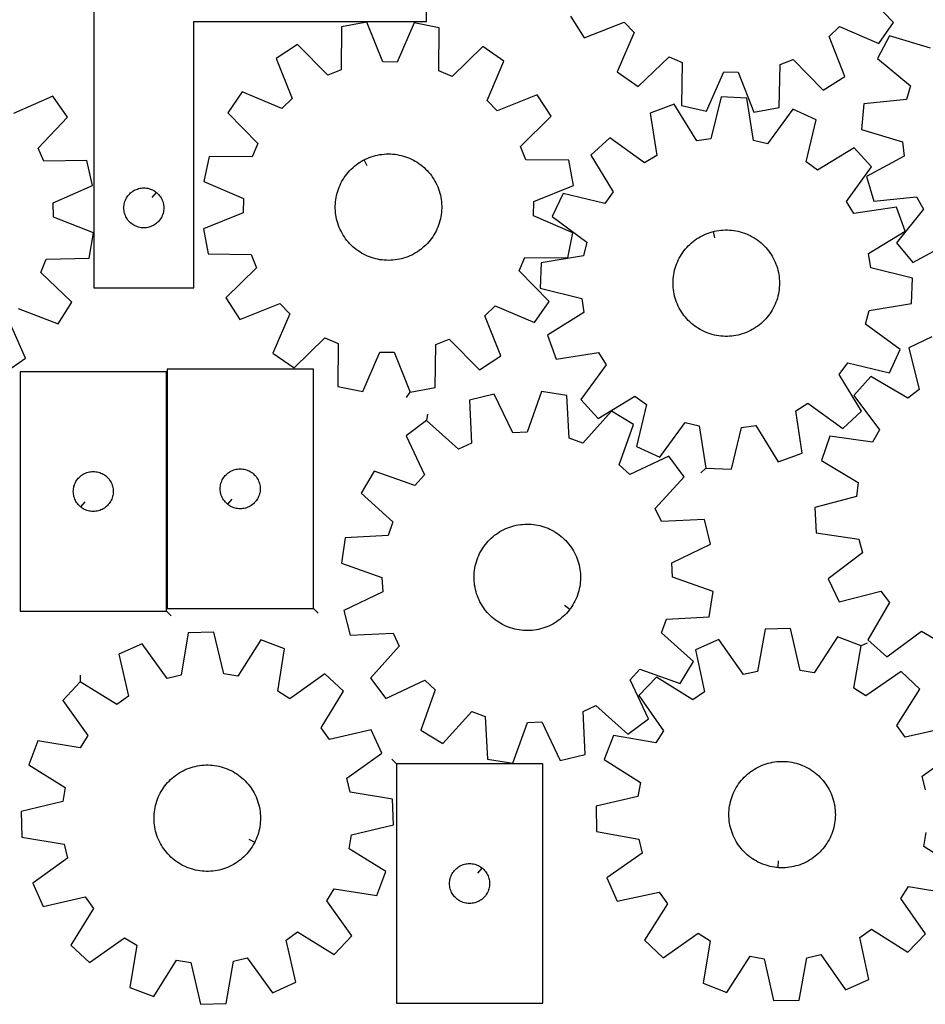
# Model space of a CAD drawing. Header units: millimetres. Extents: x 7 to 1243, y 7 to 1607.
# Tile 2 of 13: x 432 to 840, y 7 to 451. Entities that reach past the tile are written whole.
import ezdxf

# ---------------------------------------------------------------- set-up
doc = ezdxf.new("R2010")
doc.units = ezdxf.units.MM
doc.layers.add('CUT', color=7, linetype='CONTINUOUS', true_color=0x000000)
doc.layers.add('LEADIN', color=1, linetype='CONTINUOUS', true_color=0xff0000)

msp = doc.modelspace()

# ---------------------------------------------------------------- linework, layer by layer
at = {"layer": 'CUT'}
for points in [[(464.976386, 509.742071), (464.976386, 329.742071), (509.976386, 329.742071), (509.976386, 449.742071), (614.976386, 449.742071), (614.976386, 509.742071)], [(607.567213, 282.654394), (618.905664, 284.781594), (619.183597, 304.155937), (625.150441, 306.551654), (638.749161, 292.748856), (648.41048, 299.05317), (641.253016, 317.059089), (645.84886, 321.555856), (663.694541, 314.007738), (670.20788, 323.529391), (656.704678, 337.425648), (659.229846, 343.338872), (678.605645, 343.194567), (680.979407, 354.483974), (663.186208, 362.154991), (663.256266, 368.584437), (681.212393, 375.865914), (679.085194, 387.204366), (659.710851, 387.482298), (657.315134, 393.449142), (671.117932, 407.047862), (664.813618, 416.709181), (646.807699, 409.551717), (642.310932, 414.147561), (649.85905, 431.993242), (640.337397, 438.506581), (626.44114, 425.003379), (620.527916, 427.528547), (620.672221, 446.904346), (609.382813, 449.278108), (601.711797, 431.484909), (595.282351, 431.554967), (588.000874, 449.511095), (576.662422, 447.383895), (576.38449, 428.009552), (570.417646, 425.613835), (556.818926, 439.416633), (547.157607, 433.112319), (554.315071, 415.1064), (549.719227, 410.609633), (531.873546, 418.157751), (525.360207, 408.636098), (538.863408, 394.739841), (536.338241, 388.826617), (516.962442, 388.970922), (514.58868, 377.681515), (532.381879, 370.010498), (532.311821, 363.581052), (514.355693, 356.299575), (516.482893, 344.961123), (535.857236, 344.683191), (538.252953, 338.716347), (524.450155, 325.117627), (530.754469, 315.456308), (548.760388, 322.613772), (553.257154, 318.017928), (545.709037, 300.172247), (555.23069, 293.658908), (569.126947, 307.162109), (575.040171, 304.636942), (574.895866, 285.261143), (586.185273, 282.887381), (593.856289, 300.68058), (600.285736, 300.610522)], [(740.872933, 248.316051), (752.399423, 247.841176), (757.023545, 266.657655), (763.376116, 267.651399), (773.525704, 251.145998), (784.356519, 255.118266), (781.427896, 274.272002), (786.916617, 277.621126), (802.609957, 266.256202), (811.096204, 274.070873), (801.060691, 290.645882), (804.849954, 295.840511), (823.697878, 291.346272), (828.547603, 301.813633), (812.933017, 313.28652), (814.445941, 319.53582), (833.579023, 322.596472), (834.053898, 334.122962), (815.237419, 338.747084), (814.243674, 345.099655), (830.749076, 355.249243), (826.776807, 366.080058), (807.623072, 363.151435), (804.273948, 368.640156), (815.638872, 384.333496), (807.824201, 392.819742), (791.249192, 382.78423), (786.054563, 386.573493), (790.548802, 405.421417), (780.081441, 410.271141), (768.608554, 394.656556), (762.359254, 396.16948), (759.298602, 415.302562), (747.772112, 415.777437), (743.14799, 396.960957), (736.795419, 395.967213), (726.645831, 412.472615), (715.815016, 408.500346), (718.743639, 389.346611), (713.254918, 385.997487), (697.561578, 397.362411), (689.075331, 389.54774), (699.110844, 372.972731), (695.321581, 367.778102), (676.473657, 372.272341), (671.623933, 361.80498), (687.238518, 350.332093), (685.725594, 344.082793), (666.592512, 341.022141), (666.117637, 329.495651), (684.934116, 324.871529), (685.927861, 318.518958), (669.422459, 308.36937), (673.394728, 297.538555), (692.548463, 300.467178), (695.897587, 294.978457), (684.532663, 279.285117), (692.347334, 270.79887), (708.922343, 280.834383), (714.116972, 277.04512), (709.622733, 258.197196), (720.090094, 253.347471), (731.562981, 268.962057), (737.812281, 267.449133)], [(586.880887, 387.457531), (587.316992, 387.679986), (588.206624, 388.088949), (589.112196, 388.461285), (590.032202, 388.796374), (590.96511, 389.093658), (591.909367, 389.352643), (592.863402, 389.572897), (593.825627, 389.754055), (594.794441, 389.895814), (595.76823, 389.997938), (596.745374, 390.060258), (597.724248, 390.08267), (598.703221, 390.065136), (599.680663, 390.007686), (600.65495, 389.910415), (601.624457, 389.773486), (602.587573, 389.597125), (603.542694, 389.381627), (604.48823, 389.127351), (605.422608, 388.834719), (606.344272, 388.504218), (607.251688, 388.136399), (608.143347, 387.731875), (609.017763, 387.291317), (609.873482, 386.815459), (610.709079, 386.305095), (611.523164, 385.761072), (612.314382, 385.184296), (613.081415, 384.575728), (613.822987, 383.93638), (614.537864, 383.267316), (615.224856, 382.56965), (615.882819, 381.844544), (616.510659, 381.093203), (617.10733, 380.316879), (617.671839, 379.516864), (618.203247, 378.694489), (618.70067, 377.851123), (619.163278, 376.98817), (619.590304, 376.107066), (619.981034, 375.209277), (620.33482, 374.296298), (620.651073, 373.369648), (620.929265, 372.430871), (621.168935, 371.481527), (621.369683, 370.523197), (621.531174, 369.557477), (621.653141, 368.585973), (621.735381, 367.610303), (621.777755, 366.632091), (621.780195, 365.652964), (621.742695, 364.674553), (621.665319, 363.698485), (621.548194, 362.726386), (621.391516, 361.759873), (621.195546, 360.800555), (620.96061, 359.850029), (620.687099, 358.909876), (620.375468, 357.981662), (620.026236, 357.066932), (619.639983, 356.167207), (619.217354, 355.283986), (618.759051, 354.418738), (618.265838, 353.572904), (617.738534, 352.747891), (617.178018, 351.945073), (616.585223, 351.165786), (615.961135, 350.411326), (615.306793, 349.68295), (614.623286, 348.98187), (613.911752, 348.309252), (613.173375, 347.666217), (612.409383, 347.053834), (611.62105, 346.473123), (610.809686, 345.92505), (609.976642, 345.410528), (609.123305, 344.930413), (608.251095, 344.485503), (607.361463, 344.07654), (606.455891, 343.704204), (605.535885, 343.369115), (604.602977, 343.071831), (603.65872, 342.812846), (602.704685, 342.592591), (601.74246, 342.411434), (600.773646, 342.269675), (599.799857, 342.167551), (598.822712, 342.105231), (597.843839, 342.082819), (596.864866, 342.100353), (595.887423, 342.157803), (594.913137, 342.255074), (593.943629, 342.392003), (592.980513, 342.568364), (592.025393, 342.783862), (591.079856, 343.038138), (590.145479, 343.33077), (589.223815, 343.661271), (588.316398, 344.029089), (587.42474, 344.433614), (586.550324, 344.874172), (585.694605, 345.35003), (584.859007, 345.860394), (584.044922, 346.404417), (583.253705, 346.981193), (582.486672, 347.589761), (581.7451, 348.229109), (581.030223, 348.898173), (580.343231, 349.595839), (579.685268, 350.320945), (579.057428, 351.072286), (578.460757, 351.848609), (577.896248, 352.648625), (577.364839, 353.471), (576.867417, 354.314366), (576.404808, 355.177319), (575.977783, 356.058423), (575.587053, 356.956212), (575.233267, 357.869191), (574.917014, 358.79584), (574.638821, 359.734618), (574.399152, 360.683962), (574.198404, 361.642292), (574.036912, 362.608012), (573.914945, 363.579516), (573.832706, 364.555186), (573.790331, 365.533398), (573.787892, 366.512525), (573.825392, 367.490936), (573.902768, 368.467004), (574.019893, 369.439103), (574.17657, 370.405616), (574.37254, 371.364934), (574.607476, 372.31546), (574.880988, 373.255613), (575.192619, 374.183827), (575.541851, 375.098557), (575.928103, 375.998282), (576.350733, 376.881503), (576.809035, 377.746751), (577.302249, 378.592585), (577.829553, 379.417598), (578.390069, 380.220416), (578.982864, 380.999703), (579.606952, 381.754163), (580.261294, 382.482539), (580.944801, 383.183619), (581.656335, 383.856237), (582.394712, 384.499272), (583.158703, 385.111655), (583.947037, 385.692366), (584.758401, 386.240439), (585.591445, 386.754961), (586.444782, 387.235076)], [(493.182868, 372.695441), (493.410498, 372.50863), (493.840347, 372.106032), (494.242944, 371.676184), (494.616566, 371.220924), (494.959612, 370.742204), (495.270615, 370.242071), (495.548241, 369.72267), (495.791302, 369.186222), (495.998757, 368.635027), (496.169718, 368.071443), (496.303453, 367.497884), (496.39939, 366.916807), (496.457116, 366.3307), (496.476386, 365.742071), (496.457116, 365.153443), (496.39939, 364.567336), (496.303453, 363.986259), (496.169718, 363.4127), (495.998757, 362.849116), (495.791302, 362.297921), (495.548241, 361.761473), (495.270615, 361.242071), (494.959612, 360.741939), (494.616566, 360.263219), (494.242944, 359.807959), (493.840347, 359.37811), (493.410498, 358.975513), (492.955239, 358.601891), (492.476518, 358.258845), (491.976386, 357.947843), (491.456984, 357.670217), (490.920537, 357.427156), (490.369341, 357.2197), (489.805757, 357.048739), (489.232199, 356.915004), (488.651122, 356.819068), (488.065014, 356.761341), (487.476386, 356.742071), (486.887758, 356.761341), (486.30165, 356.819068), (485.720573, 356.915004), (485.147014, 357.048739), (484.583431, 357.2197), (484.032235, 357.427156), (483.495788, 357.670217), (482.976386, 357.947843), (482.476254, 358.258845), (481.997533, 358.601891), (481.542274, 358.975513), (481.112425, 359.37811), (480.709828, 359.807959), (480.336206, 360.263219), (479.993159, 360.741939), (479.682157, 361.242071), (479.404531, 361.761473), (479.16147, 362.297921), (478.954015, 362.849116), (478.783053, 363.4127), (478.649318, 363.986259), (478.553382, 364.567336), (478.495656, 365.153443), (478.476386, 365.742071), (478.495656, 366.3307), (478.553382, 366.916807), (478.649318, 367.497884), (478.783053, 368.071443), (478.954015, 368.635027), (479.16147, 369.186222), (479.404531, 369.72267), (479.682157, 370.242071), (479.993159, 370.742204), (480.336206, 371.220924), (480.709828, 371.676184), (481.112425, 372.106032), (481.542274, 372.50863), (481.997533, 372.882251), (482.476254, 373.225298), (482.976386, 373.5363), (483.495788, 373.813926), (484.032235, 374.056987), (484.583431, 374.264443), (485.147014, 374.435404), (485.720573, 374.569139), (486.30165, 374.665075), (486.887758, 374.722802), (487.476386, 374.742071), (488.065014, 374.722802), (488.651122, 374.665075), (489.232199, 374.569139), (489.805757, 374.435404), (490.369341, 374.264443), (490.920537, 374.056987), (491.456984, 373.813926), (491.976386, 373.5363), (492.476518, 373.225298), (492.955239, 372.882251)], [(744.264196, 355.0874), (744.739133, 355.206176), (745.697908, 355.404787), (746.663986, 355.564125), (747.635759, 355.683926), (748.61161, 355.76399), (749.589914, 355.804184), (750.569044, 355.80444), (751.54737, 355.764759), (752.523262, 355.685207), (753.495098, 355.565915), (754.461259, 355.407083), (755.420138, 355.208975), (756.370138, 354.97192), (757.309678, 354.696314), (758.237195, 354.382614), (759.151145, 354.031343), (760.050006, 353.643086), (760.932283, 353.218489), (761.796507, 352.758258), (762.641239, 352.26316), (763.465074, 351.734018), (764.266641, 351.171714), (765.044605, 350.577183), (765.797671, 349.951414), (766.524587, 349.29545), (767.224141, 348.610382), (767.895171, 347.89735), (768.536559, 347.157541), (769.147237, 346.392187), (769.726189, 345.60256), (770.272451, 344.789977), (770.785115, 343.955788), (771.263327, 343.101382), (771.706291, 342.228182), (772.113269, 341.337641), (772.483585, 340.431241), (772.816622, 339.510491), (773.111826, 338.576922), (773.368705, 337.63209), (773.586832, 336.677566), (773.765844, 335.714939), (773.905443, 334.745812), (774.005396, 333.771798), (774.065537, 332.794517), (774.085767, 331.815596), (774.06605, 330.836665), (774.006421, 329.859352), (773.906979, 328.885285), (773.767888, 327.916085), (773.589381, 326.953365), (773.371754, 325.998727), (773.11537, 325.05376), (772.820656, 324.120037), (772.488101, 323.199112), (772.11826, 322.292518), (771.711749, 321.401764), (771.269242, 320.528332), (770.791478, 319.673676), (770.279252, 318.839218), (769.733415, 318.026348), (769.154877, 317.236419), (768.5446, 316.470744), (767.903601, 315.730599), (767.232945, 315.017216), (766.533749, 314.331781), (765.807178, 313.675436), (765.05444, 313.049273), (764.276787, 312.454334), (763.475516, 311.89161), (762.651958, 311.362036), (761.807485, 310.866495), (760.943503, 310.405812), (760.061449, 309.980752), (759.162791, 309.592024), (758.249026, 309.240274), (757.321673, 308.926088), (756.382277, 308.649989), (755.432402, 308.412437), (754.473627, 308.213826), (753.507549, 308.054488), (752.535776, 307.934687), (751.559925, 307.854623), (750.581621, 307.814429), (749.602491, 307.814173), (748.624165, 307.853854), (747.648273, 307.933406), (746.676437, 308.052698), (745.710276, 308.21153), (744.751397, 308.409638), (743.801397, 308.646692), (742.861857, 308.922299), (741.93434, 309.235999), (741.02039, 309.587269), (740.121529, 309.975526), (739.239252, 310.400124), (738.375028, 310.860355), (737.530296, 311.355453), (736.706461, 311.884594), (735.904894, 312.446899), (735.12693, 313.04143), (734.373864, 313.667198), (733.646948, 314.323163), (732.947394, 315.008231), (732.276364, 315.721263), (731.634976, 316.461072), (731.024298, 317.226426), (730.445346, 318.016052), (729.899084, 318.828636), (729.38642, 319.662825), (728.908208, 320.51723), (728.465244, 321.39043), (728.058266, 322.280972), (727.68795, 323.187372), (727.354913, 324.108122), (727.059709, 325.041691), (726.80283, 325.986523), (726.584703, 326.941047), (726.405691, 327.903673), (726.266092, 328.8728), (726.166139, 329.846815), (726.105998, 330.824096), (726.085768, 331.803017), (726.105485, 332.781948), (726.165114, 333.759261), (726.264556, 334.733327), (726.403647, 335.702528), (726.582154, 336.665248), (726.799781, 337.619886), (727.056165, 338.564853), (727.350879, 339.498576), (727.683434, 340.419501), (728.053275, 341.326095), (728.459787, 342.216849), (728.902293, 343.090281), (729.380057, 343.944937), (729.892283, 344.779394), (730.43812, 345.592264), (731.016658, 346.382194), (731.626935, 347.147869), (732.267934, 347.888013), (732.93859, 348.601397), (733.637786, 349.286832), (734.364357, 349.943177), (735.117095, 350.56934), (735.894748, 351.164279), (736.696019, 351.727003), (737.519577, 352.256577), (738.36405, 352.752117), (739.228032, 353.212801), (740.110086, 353.637861), (741.008744, 354.026589), (741.922509, 354.378339), (742.849862, 354.692524), (743.789258, 354.968623)], [(497.674958, 183.853416), (497.674958, 291.853416), (431.674958, 291.853416), (431.674958, 183.853416)], [(563.934662, 185.05947), (563.934662, 293.05947), (497.934662, 293.05947), (497.934662, 185.05947)], [(614.966436, 269.796106), (605.711351, 262.909245), (613.963217, 245.377869), (609.652784, 240.606826), (591.376459, 247.042535), (585.461362, 237.138137), (599.79406, 224.099111), (597.637538, 218.04171), (578.289576, 216.993482), (576.614988, 205.579402), (594.846494, 199.017799), (595.172194, 192.596225), (577.698147, 184.223645), (580.51901, 173.037573), (599.873741, 173.952337), (602.632079, 168.144217), (589.692213, 153.721933), (596.579074, 144.466847), (614.110449, 152.718714), (618.881492, 148.408281), (612.445784, 130.131955), (622.350182, 124.216859), (635.389208, 138.549556), (641.446608, 136.393035), (642.494836, 117.045072), (653.908916, 115.370485), (660.470519, 133.60199), (666.892093, 133.927691), (675.264673, 116.453644), (686.450745, 119.274506), (685.535981, 138.629237), (691.344101, 141.387575), (705.766385, 128.447709), (715.021471, 135.33457), (706.769604, 152.865945), (711.080037, 157.636989), (729.356363, 151.20128), (735.27146, 161.105678), (720.938762, 174.144704), (723.095284, 180.202105), (742.443246, 181.250332), (744.117833, 192.664412), (725.886328, 199.226016), (725.560627, 205.647589), (743.034674, 214.02017), (740.213812, 225.206242), (720.859081, 224.291478), (718.100743, 230.099598), (731.040609, 244.521882), (724.153748, 253.776967), (706.622373, 245.525101), (701.85133, 249.835534), (708.287038, 268.111859), (698.38264, 274.026956), (685.343614, 259.694258), (679.286214, 261.85078), (678.237986, 281.198742), (666.823906, 282.87333), (660.262303, 264.641825), (653.840729, 264.316124), (645.468149, 281.790171), (634.282077, 278.969309), (635.196841, 259.614577), (629.38872, 256.856239)], [(458.968475, 230.900047), (458.740846, 231.086858), (458.310997, 231.489455), (457.9084, 231.919303), (457.534778, 232.374563), (457.191731, 232.853284), (456.880729, 233.353416), (456.603103, 233.872818), (456.360042, 234.409265), (456.152587, 234.960461), (455.981625, 235.524044), (455.84789, 236.097603), (455.751954, 236.67868), (455.694228, 237.264788), (455.674958, 237.853416), (455.694228, 238.442044), (455.751954, 239.028152), (455.84789, 239.609229), (455.981625, 240.182787), (456.152587, 240.746371), (456.360042, 241.297567), (456.603103, 241.834014), (456.880729, 242.353416), (457.191731, 242.853548), (457.534778, 243.332269), (457.9084, 243.787528), (458.310997, 244.217377), (458.740846, 244.619974), (459.196105, 244.993596), (459.674826, 245.336642), (460.174958, 245.647644), (460.69436, 245.92527), (461.230807, 246.168332), (461.782003, 246.375787), (462.345587, 246.546748), (462.919145, 246.680483), (463.500222, 246.77642), (464.08633, 246.834146), (464.674958, 246.853416), (465.263586, 246.834146), (465.849694, 246.77642), (466.430771, 246.680483), (467.004329, 246.546748), (467.567913, 246.375787), (468.119109, 246.168332), (468.655556, 245.92527), (469.174958, 245.647644), (469.67509, 245.336642), (470.153811, 244.993596), (470.60907, 244.619974), (471.038919, 244.217377), (471.441516, 243.787528), (471.815138, 243.332269), (472.158184, 242.853548), (472.469187, 242.353416), (472.746813, 241.834014), (472.989874, 241.297567), (473.197329, 240.746371), (473.36829, 240.182787), (473.502025, 239.609229), (473.597962, 239.028152), (473.655688, 238.442044), (473.674958, 237.853416), (473.655688, 237.264788), (473.597962, 236.67868), (473.502025, 236.097603), (473.36829, 235.524044), (473.197329, 234.960461), (472.989874, 234.409265), (472.746813, 233.872818), (472.469187, 233.353416), (472.158184, 232.853284), (471.815138, 232.374563), (471.441516, 231.919303), (471.038919, 231.489455), (470.60907, 231.086858), (470.153811, 230.713236), (469.67509, 230.370189), (469.174958, 230.059187), (468.655556, 229.781561), (468.119109, 229.5385), (467.567913, 229.331045), (467.004329, 229.160083), (466.430771, 229.026348), (465.849694, 228.930412), (465.263586, 228.872685), (464.674958, 228.853416), (464.08633, 228.872685), (463.500222, 228.930412), (462.919145, 229.026348), (462.345587, 229.160083), (461.782003, 229.331045), (461.230807, 229.5385), (460.69436, 229.781561), (460.174958, 230.059187), (459.674826, 230.370189), (459.196105, 230.713236)], [(525.22818, 232.106101), (525.00055, 232.292912), (524.570701, 232.695509), (524.168104, 233.125358), (523.794482, 233.580618), (523.451436, 234.059338), (523.140434, 234.55947), (522.862808, 235.078872), (522.619747, 235.61532), (522.412291, 236.166515), (522.24133, 236.730099), (522.107595, 237.303658), (522.011659, 237.884735), (521.953932, 238.470842), (521.934662, 239.05947), (521.953932, 239.648099), (522.011659, 240.234206), (522.107595, 240.815283), (522.24133, 241.388842), (522.412291, 241.952426), (522.619747, 242.503621), (522.862808, 243.040069), (523.140434, 243.55947), (523.451436, 244.059603), (523.794482, 244.538323), (524.168104, 244.993583), (524.570701, 245.423432), (525.00055, 245.826029), (525.45581, 246.199651), (525.93453, 246.542697), (526.434662, 246.853699), (526.954064, 247.131325), (527.490512, 247.374386), (528.041707, 247.581842), (528.605291, 247.752803), (529.17885, 247.886538), (529.759927, 247.982474), (530.346034, 248.040201), (530.934662, 248.05947), (531.523291, 248.040201), (532.109398, 247.982474), (532.690475, 247.886538), (533.264034, 247.752803), (533.827618, 247.581842), (534.378813, 247.374386), (534.915261, 247.131325), (535.434662, 246.853699), (535.934795, 246.542697), (536.413515, 246.199651), (536.868775, 245.826029), (537.298624, 245.423432), (537.701221, 244.993583), (538.074843, 244.538323), (538.417889, 244.059603), (538.728891, 243.55947), (539.006517, 243.040069), (539.249578, 242.503621), (539.457034, 241.952426), (539.627995, 241.388842), (539.76173, 240.815283), (539.857666, 240.234206), (539.915393, 239.648099), (539.934662, 239.05947), (539.915393, 238.470842), (539.857666, 237.884735), (539.76173, 237.303658), (539.627995, 236.730099), (539.457034, 236.166515), (539.249578, 235.61532), (539.006517, 235.078872), (538.728891, 234.55947), (538.417889, 234.059338), (538.074843, 233.580618), (537.701221, 233.125358), (537.298624, 232.695509), (536.868775, 232.292912), (536.413515, 231.91929), (535.934795, 231.576244), (535.434662, 231.265242), (534.915261, 230.987616), (534.378813, 230.744555), (533.827618, 230.537099), (533.264034, 230.366138), (532.690475, 230.232403), (532.109398, 230.136467), (531.523291, 230.07874), (530.934662, 230.05947), (530.346034, 230.07874), (529.759927, 230.136467), (529.17885, 230.232403), (528.605291, 230.366138), (528.041707, 230.537099), (527.490512, 230.744555), (526.954064, 230.987616), (526.434662, 231.265242), (525.93453, 231.576244), (525.45581, 231.91929)], [(679.543202, 184.69932), (679.248941, 184.30806), (678.628991, 183.550196), (677.978644, 182.81825), (677.298984, 182.11344), (676.591142, 181.436939), (675.856295, 180.789873), (675.095666, 180.173318), (674.310522, 179.588301), (673.50217, 179.035797), (672.671954, 178.516723), (671.821257, 178.031945), (670.951495, 177.582269), (670.064115, 177.168444), (669.160593, 176.791158), (668.242435, 176.45104), (667.311168, 176.148654), (666.368342, 175.884506), (665.415527, 175.659034), (664.454307, 175.472613), (663.486284, 175.325555), (662.513068, 175.218103), (661.536279, 175.150437), (660.557543, 175.122668), (659.578489, 175.134844), (658.600747, 175.186945), (657.625943, 175.278882), (656.6557, 175.410504), (655.691634, 175.581592), (654.735348, 175.79186), (653.788434, 176.040958), (652.852469, 176.328472), (651.92901, 176.653924), (651.019595, 177.016772), (650.125736, 177.416411), (649.248922, 177.852177), (648.390611, 178.323344), (647.552234, 178.829129), (646.735184, 179.368689), (645.940822, 179.941126), (645.17047, 180.545487), (644.42541, 181.180768), (643.706883, 181.845909), (643.016083, 182.539805), (642.354162, 183.2613), (641.72222, 184.009193), (641.121309, 184.78224), (640.55243, 185.579154), (640.01653, 186.398609), (639.514499, 187.23924), (639.047175, 188.099649), (638.615335, 188.978403), (638.219697, 189.87404), (637.86092, 190.785069), (637.539601, 191.709974), (637.256275, 192.647216), (637.011414, 193.595234), (636.805425, 194.55245), (636.638651, 195.517272), (636.511369, 196.488094), (636.423792, 197.463299), (636.376064, 198.441265), (636.368267, 199.420364), (636.400412, 200.398966), (636.472446, 201.375442), (636.584249, 202.348168), (636.735635, 203.315524), (636.926352, 204.2759), (637.156083, 205.227698), (637.424445, 206.169333), (637.730992, 207.099238), (638.075213, 208.015866), (638.456536, 208.917691), (638.874326, 209.803212), (639.327887, 210.670955), (639.816464, 211.519475), (640.339245, 212.347361), (640.895359, 213.153235), (641.483881, 213.935755), (642.103831, 214.693618), (642.754177, 215.425564), (643.433837, 216.130374), (644.14168, 216.806876), (644.876527, 217.453942), (645.637156, 218.070497), (646.422299, 218.655513), (647.230652, 219.208018), (648.060867, 219.727091), (648.911564, 220.211869), (649.781327, 220.661545), (650.668707, 221.07537), (651.572228, 221.452656), (652.490387, 221.792775), (653.421654, 222.09516), (654.36448, 222.359309), (655.317295, 222.584781), (656.278514, 222.771201), (657.246538, 222.91826), (658.219754, 223.025712), (659.196542, 223.093378), (660.175278, 223.121146), (661.154332, 223.10897), (662.132075, 223.05687), (663.106879, 222.964932), (664.077122, 222.83331), (665.041188, 222.662223), (665.997474, 222.451955), (666.944388, 222.202857), (667.880353, 221.915342), (668.803811, 221.589891), (669.713227, 221.227043), (670.607086, 220.827404), (671.4839, 220.391638), (672.34221, 219.92047), (673.180588, 219.414686), (673.997638, 218.875126), (674.792, 218.302689), (675.562352, 217.698327), (676.307412, 217.063047), (677.025939, 216.397905), (677.716739, 215.70401), (678.37866, 214.982515), (679.010602, 214.234621), (679.611513, 213.461574), (680.180392, 212.66466), (680.716292, 211.845206), (681.218322, 211.004575), (681.685647, 210.144166), (682.117487, 209.265412), (682.513125, 208.369775), (682.871902, 207.458745), (683.193221, 206.53384), (683.476547, 205.596599), (683.721408, 204.648581), (683.927397, 203.691364), (684.094171, 202.726542), (684.221453, 201.755721), (684.30903, 200.780515), (684.356757, 199.802549), (684.364555, 198.823451), (684.33241, 197.844849), (684.260376, 196.868372), (684.148573, 195.895647), (683.997187, 194.928291), (683.80647, 193.967915), (683.576739, 193.016117), (683.308377, 192.074482), (683.00183, 191.144576), (682.657609, 190.227948), (682.276286, 189.326123), (681.858496, 188.440603), (681.404935, 187.57286), (680.916358, 186.724339), (680.393577, 185.896453), (679.837462, 185.09058)], [(458.824428, 151.970698), (450.942397, 143.546978), (462.181934, 127.763594), (458.789189, 122.301729), (439.659393, 125.382853), (435.600964, 114.584029), (452.024982, 104.303268), (450.980659, 97.958815), (432.127937, 93.484747), (432.510968, 81.95484), (451.619059, 78.741855), (453.082148, 72.4807), (437.376656, 61.132575), (442.142835, 50.62691), (461.025965, 54.970849), (464.773723, 49.746196), (454.60648, 33.251664), (463.030199, 25.369633), (478.813583, 36.60917), (484.275448, 33.216425), (481.194324, 14.086629), (491.993149, 10.028199), (502.27391, 26.452217), (508.618362, 25.407895), (513.092431, 6.555173), (524.622338, 6.938204), (527.835323, 26.046295), (534.096478, 27.509384), (545.444602, 11.803892), (555.950267, 16.570071), (551.606329, 35.453201), (556.830982, 39.200959), (573.325513, 29.033716), (581.207545, 37.457435), (569.968008, 53.240819), (573.360752, 58.702684), (592.490548, 55.62156), (596.548978, 66.420385), (580.12496, 76.701146), (581.169282, 83.045598), (600.022004, 87.519666), (599.638973, 99.049573), (580.530882, 102.262559), (579.067793, 108.523713), (594.773286, 119.871838), (590.007107, 130.377503), (571.123976, 126.033564), (567.376218, 131.258217), (577.543462, 147.752749), (569.119743, 155.634781), (553.336358, 144.395243), (547.874493, 147.787988), (550.955618, 166.917784), (540.156793, 170.976214), (529.876032, 154.552196), (523.531579, 155.596518), (519.057511, 174.44924), (507.527604, 174.066209), (504.314619, 154.958118), (498.053464, 153.495029), (486.70534, 169.200521), (476.199674, 164.434343), (480.543613, 145.551212), (475.31896, 141.803454)], [(773.273382, 68.207582), (772.78552, 68.248385), (771.813938, 68.369723), (770.848113, 68.530589), (769.889654, 68.730715), (768.940155, 68.96977), (768.001197, 69.247354), (767.074343, 69.563006), (766.161135, 69.9162), (765.263093, 70.306349), (764.381712, 70.732803), (763.518459, 71.194853), (762.674771, 71.691729), (761.852052, 72.222604), (761.051671, 72.786595), (760.274961, 73.382763), (759.523214, 74.010115), (758.797681, 74.667609), (758.099571, 75.354148), (757.430044, 76.068592), (756.790215, 76.809749), (756.18115, 77.576388), (755.603862, 78.367232), (755.059312, 79.180964), (754.548406, 80.01623), (754.071994, 80.871641), (753.63087, 81.745771), (753.225767, 82.637167), (752.85736, 83.544345), (752.526263, 84.465795), (752.233025, 85.399983), (751.978136, 86.345354), (751.762019, 87.300335), (751.585035, 88.263336), (751.447477, 89.232755), (751.349575, 90.206978), (751.291492, 91.184384), (751.273324, 92.163345), (751.295101, 93.142233), (751.356788, 94.119417), (751.458281, 95.093273), (751.599412, 96.062178), (751.779946, 97.02452), (751.999583, 97.978698), (752.257956, 98.923123), (752.554636, 99.856223), (752.889128, 100.776446), (753.260877, 101.682259), (753.669264, 102.572155), (754.113608, 103.444654), (754.59317, 104.298302), (755.107153, 105.131679), (755.6547, 105.943398), (756.2349, 106.732107), (756.846788, 107.496495), (757.489344, 108.235289), (758.161501, 108.947259), (758.862138, 109.63122), (759.59009, 110.286033), (760.344145, 110.91061), (761.123048, 111.50391), (761.925503, 112.064946), (762.750174, 112.592784), (763.595688, 113.086546), (764.460639, 113.545409), (765.343586, 113.968611), (766.24306, 114.355446), (767.157564, 114.705271), (768.085576, 115.017503), (769.025551, 115.291624), (769.975925, 115.527176), (770.935116, 115.723767), (771.901527, 115.881071), (772.87355, 115.998826), (773.849567, 116.076835), (774.827954, 116.114968), (775.807082, 116.113163), (776.785322, 116.071422), (777.761045, 115.989815), (778.732628, 115.868478), (779.698452, 115.707612), (780.656912, 115.507485), (781.60641, 115.26843), (782.545368, 114.990846), (783.472223, 114.675194), (784.385431, 114.322), (785.283473, 113.931851), (786.164853, 113.505397), (787.028106, 113.043347), (787.871794, 112.546472), (788.694513, 112.015597), (789.494894, 111.451606), (790.271605, 110.855438), (791.023352, 110.228085), (791.748884, 109.570592), (792.446995, 108.884052), (793.116522, 108.169609), (793.75635, 107.428451), (794.365415, 106.661812), (794.942703, 105.870969), (795.487254, 105.057237), (795.99816, 104.22197), (796.474572, 103.36656), (796.915696, 102.492429), (797.320799, 101.601033), (797.689205, 100.693855), (798.020303, 99.772405), (798.31354, 98.838217), (798.568429, 97.892846), (798.784546, 96.937865), (798.961531, 95.974864), (799.099088, 95.005445), (799.19699, 94.031222), (799.255074, 93.053817), (799.273242, 92.074855), (799.251465, 91.095968), (799.189778, 90.118783), (799.088284, 89.144928), (798.947153, 88.176023), (798.766619, 87.21368), (798.546983, 86.259503), (798.28861, 85.315078), (797.99193, 84.381977), (797.657437, 83.461755), (797.285688, 82.555941), (796.877302, 81.666045), (796.432958, 80.793547), (795.953395, 79.939899), (795.439413, 79.106522), (794.891866, 78.294803), (794.311666, 77.506093), (793.699778, 76.741705), (793.057221, 76.002912), (792.385065, 75.290942), (791.684428, 74.606981), (790.956476, 73.952167), (790.202421, 73.32759), (789.423517, 72.73429), (788.621063, 72.173254), (787.796392, 71.645416), (786.950877, 71.151654), (786.085927, 70.692791), (785.20298, 70.269589), (784.303506, 69.882754), (783.389001, 69.532929), (782.46099, 69.220697), (781.521014, 68.946577), (780.570641, 68.711025), (779.61145, 68.514433), (778.645039, 68.357129), (777.673015, 68.239375), (776.696998, 68.161366), (775.718611, 68.123232), (774.739483, 68.125037), (773.761243, 68.166778)], [(537.511962, 79.721867), (537.292013, 79.284492), (536.816802, 78.428415), (536.307067, 77.592433), (535.763659, 76.777937), (535.18748, 75.986285), (534.579491, 75.218793), (533.940703, 74.476739), (533.272179, 73.761357), (532.575032, 73.073839), (531.850422, 72.415329), (531.099555, 71.786922), (530.323682, 71.189666), (529.524093, 70.624553), (528.702119, 70.092524), (527.859129, 69.594466), (526.996525, 69.131206), (526.115743, 68.703516), (525.218249, 68.312108), (524.305537, 67.957634), (523.379127, 67.640682), (522.440559, 67.361781), (521.491396, 67.121395), (520.533218, 66.919925), (519.56762, 66.757704), (518.596209, 66.635004), (517.620601, 66.552029), (516.642421, 66.508916), (515.663297, 66.505738), (514.684857, 66.542499), (513.708731, 66.619139), (512.736544, 66.73553), (511.769913, 66.891479), (510.810448, 67.086725), (509.859744, 67.320944), (508.919386, 67.593745), (507.990937, 67.904676), (507.075943, 68.253218), (506.175927, 68.638791), (505.292387, 69.060754), (504.426794, 69.518404), (503.580588, 70.010979), (502.755178, 70.53766), (501.951937, 71.09757), (501.172202, 71.689777), (500.417272, 72.313296), (499.688402, 72.967088), (498.986807, 73.650066), (498.313653, 74.361092), (497.67006, 75.098984), (497.057101, 75.862513), (496.475795, 76.650408), (495.927111, 77.461358), (495.41196, 78.294013), (494.931201, 79.146988), (494.485633, 80.018862), (494.075999, 80.908185), (493.70298, 81.813476), (493.367197, 82.733229), (493.069209, 83.665912), (492.809512, 84.609974), (492.588537, 85.563843), (492.406654, 86.525931), (492.264164, 87.494637), (492.161305, 88.468349), (492.098248, 89.445446), (492.075097, 90.424302), (492.091892, 91.403288), (492.148605, 92.380774), (492.245141, 93.355133), (492.381339, 94.324744), (492.556972, 95.287993), (492.77175, 96.243276), (493.025313, 97.189004), (493.31724, 98.123602), (493.647045, 99.045515), (494.014179, 99.953209), (494.418031, 100.845172), (494.857928, 101.719921), (495.33314, 102.575999), (495.842874, 103.411981), (496.386283, 104.226476), (496.962461, 105.018128), (497.570451, 105.78562), (498.209239, 106.527675), (498.877763, 107.243056), (499.57491, 107.930574), (500.29952, 108.589084), (501.050386, 109.217491), (501.82626, 109.814748), (502.625849, 110.37986), (503.447823, 110.911889), (504.290813, 111.409947), (505.153417, 111.873207), (506.034199, 112.300897), (506.931693, 112.692305), (507.844404, 113.04678), (508.770815, 113.363731), (509.709383, 113.642632), (510.658546, 113.883018), (511.616723, 114.084489), (512.582321, 114.246709), (513.553733, 114.369409), (514.52934, 114.452385), (515.507521, 114.495497), (516.486645, 114.498676), (517.465085, 114.461914), (518.44121, 114.385274), (519.413398, 114.268883), (520.380029, 114.112935), (521.339494, 113.917689), (522.290197, 113.68347), (523.230556, 113.410668), (524.159005, 113.099737), (525.073999, 112.751195), (525.974014, 112.365622), (526.857554, 111.943659), (527.723148, 111.486009), (528.569354, 110.993434), (529.394764, 110.466753), (530.198005, 109.906843), (530.977739, 109.314636), (531.73267, 108.691117), (532.461539, 108.037325), (533.163135, 107.354347), (533.836289, 106.643321), (534.479881, 105.905429), (535.092841, 105.1419), (535.674146, 104.354005), (536.222831, 103.543055), (536.737982, 102.7104), (537.218741, 101.857425), (537.664308, 100.985551), (538.073943, 100.096228), (538.446962, 99.190937), (538.782745, 98.271184), (539.080733, 97.338501), (539.34043, 96.394439), (539.561404, 95.440571), (539.743288, 94.478482), (539.885778, 93.509776), (539.988637, 92.536064), (540.051694, 91.558967), (540.074844, 90.580111), (540.058049, 89.601125), (540.001337, 88.623639), (539.904801, 87.64928), (539.768603, 86.679669), (539.592969, 85.71642), (539.378192, 84.761137), (539.124629, 83.815409), (538.832702, 82.880811), (538.502897, 81.958898), (538.135763, 81.051204), (537.731911, 80.159241)], [(601.343342, 115.020001), (601.343342, 7.020001), (667.343342, 7.020001), (667.343342, 115.020001)], [(640.049824, 67.97337), (640.277454, 67.786559), (640.707303, 67.383962), (641.1099, 66.954113), (641.483522, 66.498854), (641.826568, 66.020133), (642.13757, 65.520001), (642.415196, 65.000599), (642.658257, 64.464152), (642.865713, 63.912956), (643.036674, 63.349372), (643.170409, 62.775814), (643.266345, 62.194736), (643.324072, 61.608629), (643.343342, 61.020001), (643.324072, 60.431373), (643.266345, 59.845265), (643.170409, 59.264188), (643.036674, 58.690629), (642.865713, 58.127046), (642.658257, 57.57585), (642.415196, 57.039403), (642.13757, 56.520001), (641.826568, 56.019869), (641.483522, 55.541148), (641.1099, 55.085888), (640.707303, 54.65604), (640.277454, 54.253442), (639.822194, 53.879821), (639.343474, 53.536774), (638.843342, 53.225772), (638.32394, 52.948146), (637.787492, 52.705085), (637.236297, 52.49763), (636.672713, 52.326668), (636.099154, 52.192933), (635.518077, 52.096997), (634.93197, 52.03927), (634.343342, 52.020001), (633.754713, 52.03927), (633.168606, 52.096997), (632.587529, 52.192933), (632.01397, 52.326668), (631.450386, 52.49763), (630.899191, 52.705085), (630.362743, 52.948146), (629.843342, 53.225772), (629.343209, 53.536774), (628.864489, 53.879821), (628.409229, 54.253442), (627.979381, 54.65604), (627.576783, 55.085888), (627.203161, 55.541148), (626.860115, 56.019869), (626.549113, 56.520001), (626.271487, 57.039403), (626.028426, 57.57585), (625.82097, 58.127046), (625.650009, 58.690629), (625.516274, 59.264188), (625.420338, 59.845265), (625.362611, 60.431373), (625.343342, 61.020001), (625.362611, 61.608629), (625.420338, 62.194736), (625.516274, 62.775814), (625.650009, 63.349372), (625.82097, 63.912956), (626.028426, 64.464152), (626.271487, 65.000599), (626.549113, 65.520001), (626.860115, 66.020133), (627.203161, 66.498854), (627.576783, 66.954113), (627.979381, 67.383962), (628.409229, 67.786559), (628.864489, 68.160181), (629.343209, 68.503227), (629.843342, 68.814229), (630.362743, 69.091855), (630.899191, 69.334917), (631.450386, 69.542372), (632.01397, 69.713333), (632.587529, 69.847068), (633.168606, 69.943005), (633.754713, 70.000731), (634.343342, 70.020001), (634.93197, 70.000731), (635.518077, 69.943005), (636.099154, 69.847068), (636.672713, 69.713333), (637.236297, 69.542372), (637.787492, 69.334917), (638.32394, 69.091855), (638.843342, 68.814229), (639.343474, 68.503227), (639.822194, 68.160181)]]:
    msp.add_lwpolyline(points, close=True, dxfattribs=at)
for points in [[(679.7885, 452.187945), (686.007077, 442.471218), (704.075625, 449.469073), (708.531549, 444.833619), (700.825815, 427.055427), (710.289461, 420.458089), (724.30466, 433.837798), (730.195308, 431.260405), (729.879557, 411.886641), (741.147518, 409.413076), (748.975681, 427.137699), (755.404256, 427.010752), (762.526559, 408.990896), (773.88339, 411.017681), (774.332749, 430.388806), (780.320558, 432.731631), (793.796609, 418.809043), (803.513335, 425.027619), (796.515481, 443.096168), (801.150935, 447.552091), (818.929126, 439.846357), (825.526465, 449.310003), (812.146756, 463.325202)], [(842.202452, 437.847746), (823.614484, 443.318562), (818.22561, 433.118292), (833.220786, 420.846899), (831.384095, 414.684979), (812.11746, 412.626047), (811.042264, 401.139994), (829.59206, 395.54111), (830.253243, 389.145367), (813.241113, 379.87014), (816.643283, 368.846951), (835.92366, 370.772956), (838.982058, 365.117084), (826.814375, 350.037631), (834.175963, 341.155487), (851.251658, 350.313164)], [(430.775391, 320.383226), (448.868599, 313.449377), (455.05274, 323.188056), (441.082534, 336.614737), (443.404148, 342.610802), (462.773561, 343.128731), (464.760131, 354.492665), (446.715176, 361.551135), (446.565472, 367.97922), (464.262274, 375.870077), (461.748836, 387.129211), (442.376312, 386.744881), (439.778082, 392.626369), (453.108094, 406.688843), (446.477297, 416.129075), (428.726494, 408.360457)], [(424.664292, 291.350428), (434.104524, 297.981225), (426.335905, 315.732028)], [(842.721929, 307.660129), (832.3346, 302.641278), (837.133932, 283.868723), (832.001442, 279.995709), (815.265853, 289.761081), (807.589843, 281.149208), (819.207794, 265.642254), (815.948129, 260.099937), (796.749415, 262.717531), (792.953328, 251.823717), (809.621169, 241.943156), (808.730584, 235.575303), (789.991575, 230.646615), (790.65333, 219.129343), (809.833535, 216.379402), (811.447613, 210.155462), (796.021154, 198.430839), (801.040005, 188.04351), (819.81256, 192.842842), (823.685573, 187.710352), (813.920202, 170.974763), (822.532074, 163.298753), (838.039029, 174.916704), (843.581346, 171.657039)], [(849.607884, 131.239006), (830.681472, 127.087699), (826.987145, 132.350268), (837.321929, 148.740346), (828.97896, 156.707801), (813.081871, 145.629669), (807.65486, 149.077891), (810.930745, 168.175299), (800.173833, 172.343551), (789.726256, 156.02514), (783.392773, 157.134054), (779.111035, 176.031386), (767.577823, 175.765857), (764.170306, 156.691496), (757.894568, 155.29228), (746.707062, 171.112587), (736.153377, 166.453702), (740.304684, 147.52729), (735.042115, 143.832962), (718.652037, 154.167747), (710.684582, 145.824778), (721.762714, 129.927689), (718.314492, 124.500677), (699.217084, 127.776562), (695.048831, 117.019651), (711.367243, 106.572073), (710.258329, 100.238591), (691.360997, 95.956852), (691.626526, 84.423641), (710.700887, 81.016123), (712.100103, 74.740386), (696.279796, 63.552879), (700.938681, 52.999195), (719.865093, 57.150501), (723.559421, 51.887932), (713.224636, 35.497854), (721.567605, 27.5304), (737.464694, 38.608531), (742.891706, 35.160309), (739.615821, 16.062901), (750.372732, 11.894649), (760.82031, 28.21306), (767.153792, 27.104146), (771.435531, 8.206815), (782.968742, 8.472343), (786.37626, 27.546704), (792.651997, 28.94592), (803.839504, 13.125613), (814.393188, 17.784499), (810.241882, 36.710911), (815.504451, 40.405238), (831.894529, 30.070454), (839.861983, 38.413423), (828.783852, 54.310511), (832.232074, 59.737523), (851.329482, 56.461638)], [(839.845679, 103.222077), (838.446463, 109.497815), (854.26677, 120.685321)], [(855.497734, 67.21855), (839.179323, 77.666127), (840.288237, 83.99961)]]:
    msp.add_lwpolyline(points, dxfattribs=at)
at = {"layer": 'LEADIN'}
for p, q in [((588.244065, 384.785127), (586.880887, 387.457531)), ((491.279689, 370.376409), (493.182868, 372.695441)), ((744.992044, 352.177032), (744.264196, 355.0874)), ((605.873422, 280.178294), (607.567213, 282.654394)), ((615.401912, 272.764331), (614.966436, 269.796106)), ((738.666089, 246.28385), (740.872933, 248.316051)), ((460.871655, 233.219078), (458.968475, 230.900047)), ((527.13136, 234.425133), (525.22818, 232.106101)), ((499.796278, 181.732095), (497.674958, 183.853416)), ((566.055983, 182.93815), (563.934662, 185.05947)), ((677.145604, 186.502518), (679.543202, 184.69932)), ((813.675224, 169.38684), (810.930745, 168.175299)), ((458.724821, 154.969044), (458.824428, 151.970698)), ((599.222021, 117.141321), (601.343342, 115.020001)), ((534.831781, 81.06969), (537.511962, 79.721867)), ((773.523422, 71.197143), (773.273382, 68.207582)), ((638.146644, 65.654339), (640.049824, 67.97337))]:
    msp.add_line(p, q, dxfattribs=at)

doc.saveas('drawing.dxf')
